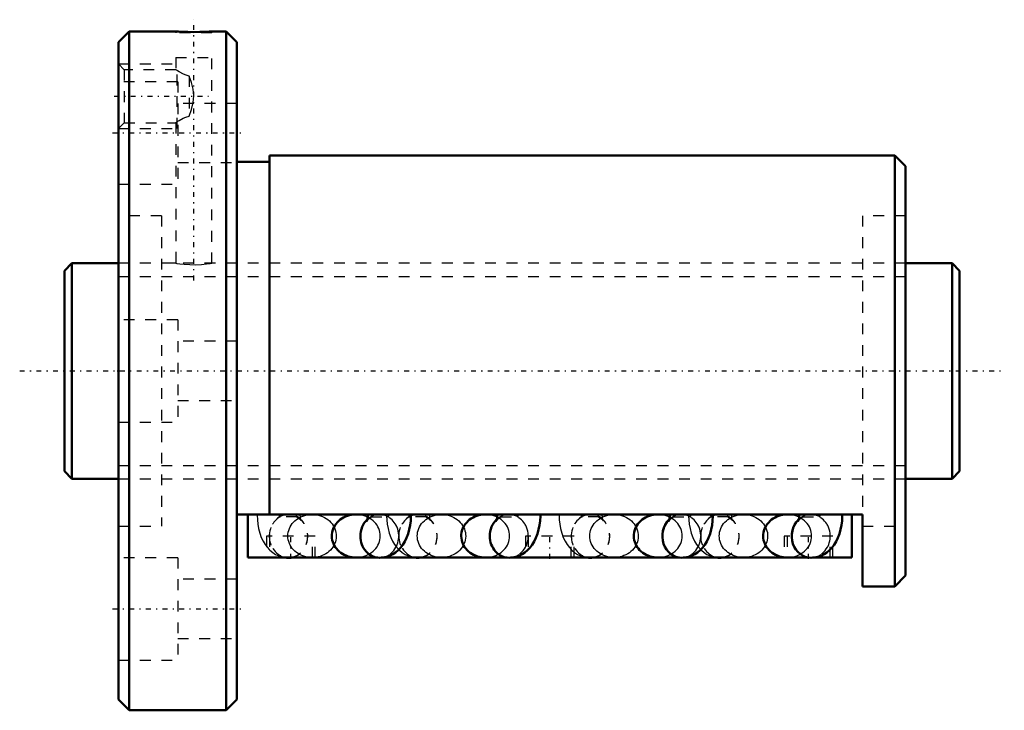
# Model space of a CAD drawing. Header units: millimetres. Extents: x -4.2 to 87.2, y -31.5 to 32.6.
import ezdxf

# ---------------------------------------------------------------- set-up
doc = ezdxf.new("R2010")
doc.units = ezdxf.units.MM
doc.linetypes.add('Center', pattern=[1.5, 0.45, -0.5, 0.05, -0.5])
doc.linetypes.add('Dashed', pattern=[2, 1, -1])
for name, color, linetype, lineweight in [('2d ConnectionPoints', 7, 'Continuous', 50), ('AM_0', 7, 'Continuous', 50), ('AM_5', 3, 'Continuous', 25), ('AM_7', 7, 'Center', 25), ('AM_9', 6, 'Dashed', 25)]:
    doc.layers.add(name, color=color, linetype=linetype, lineweight=lineweight)

# ---------------------------------------------------------------- blocks, each defined once
blk = doc.blocks.new('1_BIF2004V_10RR_Nut_0_in_BIF2004V_10RRG0_83LC0_000_4')
at = {"layer": 'AM_0'}
for p, q in [((6, 31.5), (5, 30.5)), ((6, 31.5), (6, -31.5)), ((10.325, 31.5), (6, 31.5)), ((15, 31.5), (13.654, 31.5)), ((16, 30.5), (15, 31.5)), ((15, 31.5), (15, -31.5)), ((5, 30.5), (5, -30.5)), ((16, 30.5), (16, -30.5)), ((19, 19.4), (16, 19.4)), ((77, 20), (19, 20)), ((19, 20), (19, -13.33)), ((78, 19), (77, 20)), ((77, 20), (77, -20)), ((78, 19), (78, -19)), ((74, -13.33), (16, -13.33)), ((17, -17.33), (17, -13.33)), ((73, -17.33), (73, -13.33)), ((74, -20), (74, -13.33)), ((29.044, -17.33), (17, -17.33)), ((20.601, -17.334), (20.778, -17.34)), ((27.038, -17.32), (28.971, -17.32)), ((41.044, -17.33), (29.375, -17.33)), ((32.601, -17.334), (32.778, -17.34)), ((39.038, -17.32), (40.971, -17.32)), ((57.044, -17.33), (41.375, -17.33)), ((48.601, -17.334), (48.778, -17.34)), ((55.038, -17.32), (56.971, -17.32)), ((69.044, -17.33), (57.375, -17.33)), ((60.601, -17.334), (60.778, -17.34)), ((67.038, -17.32), (68.971, -17.32)), ((73, -17.33), (69.375, -17.33)), ((77, -20), (78, -19)), ((74, -20), (77, -20)), ((5, -30.5), (6, -31.5)), ((15, -31.5), (16, -30.5)), ((6, -31.5), (15, -31.5))]:
    blk.add_line(p, q, dxfattribs=at)
for points in [[(13.675, 31.5), (13.631, 31.498), (13.412, 31.487), (13.035, 31.472), (12.541, 31.46), (11.986, 31.455), (11.433, 31.461), (10.944, 31.473), (10.573, 31.488), (10.363, 31.498), (10.325, 31.5)], [(26.814, -13.33), (26.62, -13.355), (26.429, -13.395), (26.244, -13.45), (26.064, -13.518), (25.891, -13.601), (25.727, -13.696), (25.573, -13.804), (25.431, -13.924), (25.3, -14.054), (25.183, -14.194), (25.08, -14.342), (24.992, -14.498), (24.919, -14.66), (24.863, -14.827), (24.823, -14.998), (24.8, -15.171), (24.794, -15.346), (24.805, -15.52), (24.833, -15.692), (24.878, -15.862), (24.939, -16.028), (25.016, -16.188), (25.109, -16.342), (25.216, -16.488), (25.337, -16.625), (25.471, -16.752), (25.617, -16.868), (25.774, -16.973), (25.941, -17.065), (26.116, -17.143), (26.297, -17.208), (26.485, -17.258), (26.677, -17.294), (26.871, -17.314), (27.038, -17.32)], [(28.13, -13.33), (28.127, -13.463), (28.113, -13.625), (28.09, -13.762), (28.068, -13.853), (28.05, -13.909), (28.043, -13.928), (28.043, -13.928)], [(29.222, -17.34), (29.536, -17.319), (29.855, -17.256), (30.156, -17.153), (30.44, -17.014), (30.703, -16.842), (30.946, -16.639), (31.168, -16.406), (31.371, -16.141), (31.555, -15.841), (31.719, -15.504), (31.86, -15.13), (31.972, -14.732), (32.053, -14.322), (32.105, -13.907), (32.128, -13.491), (32.13, -13.33)], [(38.814, -13.33), (38.62, -13.355), (38.429, -13.395), (38.244, -13.45), (38.064, -13.518), (37.891, -13.601), (37.727, -13.696), (37.573, -13.804), (37.431, -13.924), (37.3, -14.054), (37.183, -14.194), (37.08, -14.342), (36.992, -14.498), (36.919, -14.66), (36.863, -14.827), (36.823, -14.998), (36.8, -15.171), (36.794, -15.346), (36.805, -15.52), (36.833, -15.692), (36.878, -15.862), (36.939, -16.028), (37.016, -16.188), (37.109, -16.342), (37.216, -16.488), (37.337, -16.625), (37.471, -16.752), (37.617, -16.868), (37.774, -16.973), (37.941, -17.065), (38.116, -17.143), (38.297, -17.208), (38.485, -17.258), (38.677, -17.294), (38.871, -17.314), (39.038, -17.32)], [(40.13, -13.33), (40.127, -13.463), (40.113, -13.625), (40.09, -13.762), (40.068, -13.853), (40.05, -13.909), (40.043, -13.928), (40.043, -13.928)], [(41.222, -17.34), (41.536, -17.319), (41.855, -17.256), (42.156, -17.153), (42.44, -17.014), (42.703, -16.842), (42.946, -16.639), (43.168, -16.406), (43.371, -16.141), (43.555, -15.841), (43.719, -15.504), (43.86, -15.13), (43.972, -14.732), (44.053, -14.322), (44.105, -13.907), (44.128, -13.491), (44.13, -13.33)], [(54.814, -13.33), (54.62, -13.355), (54.429, -13.395), (54.244, -13.45), (54.064, -13.518), (53.891, -13.601), (53.727, -13.696), (53.573, -13.804), (53.431, -13.924), (53.3, -14.054), (53.183, -14.194), (53.08, -14.342), (52.992, -14.498), (52.919, -14.66), (52.863, -14.827), (52.823, -14.998), (52.8, -15.171), (52.794, -15.346), (52.805, -15.52), (52.833, -15.692), (52.878, -15.862), (52.939, -16.028), (53.016, -16.188), (53.109, -16.342), (53.216, -16.488), (53.337, -16.625), (53.471, -16.752), (53.617, -16.868), (53.774, -16.973), (53.941, -17.065), (54.116, -17.143), (54.297, -17.208), (54.485, -17.258), (54.677, -17.294), (54.871, -17.314), (55.038, -17.32)], [(56.13, -13.33), (56.127, -13.463), (56.113, -13.625), (56.09, -13.762), (56.068, -13.853), (56.05, -13.909), (56.043, -13.928), (56.043, -13.928)], [(57.222, -17.34), (57.536, -17.319), (57.855, -17.256), (58.156, -17.153), (58.44, -17.014), (58.703, -16.842), (58.946, -16.639), (59.168, -16.406), (59.371, -16.141), (59.555, -15.841), (59.719, -15.504), (59.86, -15.13), (59.972, -14.732), (60.053, -14.322), (60.105, -13.907), (60.128, -13.491), (60.13, -13.33)], [(66.814, -13.33), (66.62, -13.355), (66.429, -13.395), (66.244, -13.45), (66.064, -13.518), (65.891, -13.601), (65.727, -13.696), (65.573, -13.804), (65.431, -13.924), (65.3, -14.054), (65.183, -14.194), (65.08, -14.342), (64.992, -14.498), (64.919, -14.66), (64.863, -14.827), (64.823, -14.998), (64.8, -15.171), (64.794, -15.346), (64.805, -15.52), (64.833, -15.692), (64.878, -15.862), (64.939, -16.028), (65.016, -16.188), (65.109, -16.342), (65.216, -16.488), (65.337, -16.625), (65.471, -16.752), (65.617, -16.868), (65.774, -16.973), (65.941, -17.065), (66.116, -17.143), (66.297, -17.208), (66.485, -17.258), (66.677, -17.294), (66.871, -17.314), (67.038, -17.32)], [(68.13, -13.33), (68.127, -13.463), (68.113, -13.625), (68.09, -13.762), (68.068, -13.853), (68.05, -13.909), (68.043, -13.928), (68.043, -13.928)], [(69.222, -17.34), (69.536, -17.319), (69.855, -17.256), (70.156, -17.153), (70.44, -17.014), (70.703, -16.842), (70.946, -16.639), (71.168, -16.406), (71.371, -16.141), (71.555, -15.841), (71.719, -15.504), (71.86, -15.13), (71.972, -14.732), (72.053, -14.322), (72.105, -13.907), (72.128, -13.491), (72.13, -13.33)]]:
    blk.add_lwpolyline(points, dxfattribs=at)
for centre, major_axis, start_param, end_param in [((29.222, -15.32), (0, -2), 3.839828, 4.717389), ((41.222, -15.32), (0, -2), 3.839828, 4.717389), ((57.222, -15.34), (0, 2), 0.712001, 3.147168), ((57.222, -15.32), (0, -2), 3.839828, 4.717389), ((69.222, -15.34), (0, 2), 0.712001, 3.147168), ((69.222, -15.32), (0, -2), 3.839828, 4.717389), ((29.222, -15.34), (0, 2), 1.565796, 3.147168), ((41.222, -15.34), (0, 2), 1.565796, 3.147168), ((20.778, -15.34), (0, -2), 6.183144, 6.383227), ((32.778, -15.34), (0, -2), 6.183144, 6.383227), ((48.778, -15.34), (0, -2), 6.183144, 6.383227), ((60.778, -15.34), (0, -2), 6.183144, 6.383227)]:
    blk.add_ellipse(centre, major_axis=major_axis, ratio=0.891007, start_param=start_param, end_param=end_param, dxfattribs=at)
at = {"layer": 'AM_5', "linetype": 'Dashed'}
for p, q in [((5, 28.5), (10.325, 28.5)), ((10.44, 22.5), (10.44, 28.5)), ((5, 22.5), (10.325, 22.5))]:
    blk.add_line(p, q, dxfattribs=at)
at = {"layer": 'AM_7'}
for p, q in [((12, 8.4), (12, 32.6)), ((4.602, 25.5), (13.368, 25.5)), ((4.45, 22.084), (16.55, 22.084)), ((21, -17.43), (21, -15.23)), ((45, -17.43), (45, -15.23)), ((69, -17.43), (69, -15.23)), ((4.45, -22.084), (16.55, -22.084))]:
    blk.add_line(p, q, dxfattribs=at)
at = {"layer": 'AM_9'}
for p, q in [((10.325, 31.5), (10.325, 31.39)), ((13.675, 31.39), (10.325, 31.39)), ((13.675, 31.39), (13.675, 31.5)), ((5.542, 27.958), (5, 28.5)), ((10.325, 29.09), (13.675, 29.09)), ((10.325, 29.09), (10.325, 27.955)), ((13.675, 9.996), (13.675, 29.09)), ((10.331, 27.958), (5.542, 27.958)), ((5.542, 27.958), (5.542, 23.041)), ((10.5, 26.834), (5, 26.834)), ((10.5, 26.834), (10.5, 17.334)), ((11.55, 27.355), (11.55, 23.645)), ((16, 24.834), (10.5, 24.834)), ((5, 22.5), (5.542, 23.041)), ((5.542, 23.041), (10.331, 23.041)), ((10.325, 23.045), (10.325, 10)), ((10.5, 19.334), (16, 19.334)), ((5, 17.334), (10.5, 17.334)), ((9, 14.4), (5, 14.4)), ((9, 14.4), (9, -14.4)), ((78, 14.4), (74, 14.4)), ((74, 14.4), (74, -13.33)), ((10.325, 10), (9, 10)), ((74, 10), (13.653, 10)), ((10.5, 4.75), (5, 4.75)), ((10.5, 4.75), (10.5, -4.75)), ((16, 2.75), (10.5, 2.75)), ((10.5, -2.75), (16, -2.75)), ((5, -4.75), (10.5, -4.75)), ((9, -10), (74, -10)), ((21.555, -13.54), (20.001, -13.54)), ((28.445, -13.54), (29.999, -13.54)), ((29.87, -13.33), (29.871, -13.478)), ((33.555, -13.54), (32.001, -13.54)), ((40.445, -13.54), (41.999, -13.54)), ((49.555, -13.54), (48.001, -13.54)), ((56.445, -13.54), (57.999, -13.54)), ((57.87, -13.33), (57.871, -13.478)), ((61.555, -13.54), (60.001, -13.54)), ((68.445, -13.54), (69.999, -13.54)), ((5, -14.4), (9, -14.4)), ((74, -14.4), (78, -14.4)), ((23.25, -15.33), (18.75, -15.33)), ((18.75, -15.33), (18.75, -17.33)), ((19, -15.33), (19, -17.33)), ((23, -17.33), (23, -15.33)), ((23.25, -17.33), (23.25, -15.33)), ((47.25, -15.33), (42.75, -15.33)), ((42.75, -15.33), (42.75, -17.33)), ((43, -15.33), (43, -17.33)), ((47, -17.33), (47, -15.33)), ((47.25, -17.33), (47.25, -15.33)), ((71.25, -15.33), (66.75, -15.33)), ((66.75, -15.33), (66.75, -17.33)), ((67, -15.33), (67, -17.33)), ((71, -17.33), (71, -15.33)), ((71.25, -17.33), (71.25, -15.33)), ((10.5, -17.334), (5, -17.334)), ((10.5, -17.334), (10.5, -26.834)), ((20.778, -17.32), (22.962, -17.32)), ((28.971, -17.32), (29.222, -17.32)), ((29.375, -17.33), (29.044, -17.33)), ((32.778, -17.32), (34.962, -17.32)), ((40.971, -17.32), (41.222, -17.32)), ((41.375, -17.33), (41.044, -17.33)), ((48.778, -17.32), (50.962, -17.32)), ((56.971, -17.32), (57.222, -17.32)), ((57.375, -17.33), (57.044, -17.33)), ((60.778, -17.32), (62.962, -17.32)), ((68.971, -17.32), (69.222, -17.32)), ((69.375, -17.33), (69.044, -17.33)), ((16, -19.334), (10.5, -19.334)), ((10.5, -24.834), (16, -24.834)), ((5, -26.834), (10.5, -26.834))]:
    blk.add_line(p, q, dxfattribs=at)
for points in [[(11.55, 27.355), (11.285, 27.436), (11.039, 27.54), (10.645, 27.753), (10.49, 27.849), (10.38, 27.922), (10.333, 27.953), (10.325, 27.958)], [(11.55, 23.645), (11.778, 24.273), (11.948, 24.927), (12.002, 25.526), (11.933, 26.148), (11.768, 26.757), (11.55, 27.355)], [(10.325, 23.041), (10.329, 23.044), (10.428, 23.11), (10.647, 23.248), (11.015, 23.448), (11.264, 23.555), (11.55, 23.645)], [(10.325, 10), (10.418, 9.985), (10.686, 9.946), (11.102, 9.9), (11.623, 9.866), (12.183, 9.86), (12.716, 9.885), (13.172, 9.928), (13.503, 9.973), (13.663, 9.998), (13.675, 10)], [(17.87, -13.33), (17.87, -13.396), (17.887, -13.812), (17.932, -14.226), (18.006, -14.636), (18.113, -15.043), (18.256, -15.446), (18.422, -15.8), (18.614, -16.119), (18.826, -16.399), (18.996, -16.582)], [(22.962, -17.32), (22.766, -17.312), (22.572, -17.29), (22.381, -17.252), (22.194, -17.199), (22.013, -17.133), (21.84, -17.052), (21.674, -16.958), (21.519, -16.852), (21.375, -16.734), (21.242, -16.606), (21.123, -16.467), (21.018, -16.32), (20.928, -16.165), (20.853, -16.004), (20.794, -15.838), (20.751, -15.667), (20.726, -15.494), (20.717, -15.32), (20.726, -15.146), (20.751, -14.973), (20.794, -14.802), (20.853, -14.636), (20.928, -14.475), (21.018, -14.32), (21.123, -14.173), (21.242, -14.034), (21.375, -13.906), (21.519, -13.788), (21.674, -13.682), (21.84, -13.588), (22.013, -13.507), (22.194, -13.441), (22.381, -13.388), (22.572, -13.35), (22.738, -13.33)], [(21.533, -13.534), (21.677, -13.627), (21.806, -13.736), (21.891, -13.829), (21.938, -13.894), (21.956, -13.925), (21.957, -13.928)], [(21.957, -13.928), (21.954, -13.921), (21.94, -13.879), (21.918, -13.801), (21.896, -13.689), (21.879, -13.548), (21.87, -13.386), (21.87, -13.33)], [(23.186, -13.33), (23.38, -13.355), (23.571, -13.395), (23.756, -13.45), (23.936, -13.518), (24.109, -13.601), (24.273, -13.696), (24.427, -13.804), (24.569, -13.924), (24.7, -14.054), (24.817, -14.194), (24.92, -14.342), (25.008, -14.498), (25.081, -14.66), (25.137, -14.827), (25.177, -14.998), (25.2, -15.171), (25.206, -15.346), (25.195, -15.52), (25.167, -15.692), (25.122, -15.862), (25.061, -16.028), (24.984, -16.188), (24.891, -16.342), (24.784, -16.488), (24.663, -16.625), (24.529, -16.752), (24.383, -16.868), (24.226, -16.973), (24.059, -17.065), (23.884, -17.143), (23.703, -17.208), (23.515, -17.258), (23.323, -17.294), (23.129, -17.314), (22.962, -17.32)], [(27.038, -17.32), (27.234, -17.312), (27.428, -17.29), (27.619, -17.252), (27.806, -17.199), (27.987, -17.133), (28.16, -17.052), (28.326, -16.958), (28.481, -16.852), (28.625, -16.734), (28.758, -16.606), (28.877, -16.467), (28.982, -16.32), (29.072, -16.165), (29.147, -16.004), (29.206, -15.838), (29.249, -15.667), (29.274, -15.494), (29.283, -15.32), (29.274, -15.146), (29.249, -14.973), (29.206, -14.802), (29.147, -14.636), (29.072, -14.475), (28.982, -14.32), (28.877, -14.173), (28.758, -14.034), (28.625, -13.906), (28.481, -13.788), (28.326, -13.682), (28.16, -13.588), (27.987, -13.507), (27.806, -13.441), (27.619, -13.388), (27.428, -13.35), (27.262, -13.33)], [(28.043, -13.928), (28.052, -13.91), (28.087, -13.859), (28.165, -13.766), (28.28, -13.66), (28.443, -13.548), (28.467, -13.534)], [(29.871, -13.478), (29.887, -13.812), (29.932, -14.226), (30.006, -14.636), (30.113, -15.043), (30.256, -15.446), (30.422, -15.8), (30.614, -16.119), (30.826, -16.399), (30.996, -16.583)], [(34.962, -17.32), (34.766, -17.312), (34.572, -17.29), (34.381, -17.252), (34.194, -17.199), (34.013, -17.133), (33.84, -17.052), (33.674, -16.958), (33.519, -16.852), (33.375, -16.734), (33.242, -16.606), (33.123, -16.467), (33.018, -16.32), (32.928, -16.165), (32.853, -16.004), (32.794, -15.838), (32.751, -15.667), (32.726, -15.494), (32.717, -15.32), (32.726, -15.146), (32.751, -14.973), (32.794, -14.802), (32.853, -14.636), (32.928, -14.475), (33.018, -14.32), (33.123, -14.173), (33.242, -14.034), (33.375, -13.906), (33.519, -13.788), (33.674, -13.682), (33.84, -13.588), (34.013, -13.507), (34.194, -13.441), (34.381, -13.388), (34.572, -13.35), (34.738, -13.33)], [(33.533, -13.534), (33.677, -13.627), (33.806, -13.736), (33.891, -13.829), (33.938, -13.894), (33.956, -13.925), (33.957, -13.928)], [(33.957, -13.928), (33.954, -13.921), (33.94, -13.879), (33.918, -13.801), (33.896, -13.689), (33.879, -13.548), (33.87, -13.386), (33.87, -13.33)], [(35.186, -13.33), (35.38, -13.355), (35.571, -13.395), (35.756, -13.45), (35.936, -13.518), (36.109, -13.601), (36.273, -13.696), (36.427, -13.804), (36.569, -13.924), (36.7, -14.054), (36.817, -14.194), (36.92, -14.342), (37.008, -14.498), (37.081, -14.66), (37.137, -14.827), (37.177, -14.998), (37.2, -15.171), (37.206, -15.346), (37.195, -15.52), (37.167, -15.692), (37.122, -15.862), (37.061, -16.028), (36.984, -16.188), (36.891, -16.342), (36.784, -16.488), (36.663, -16.625), (36.529, -16.752), (36.383, -16.868), (36.226, -16.973), (36.059, -17.065), (35.884, -17.143), (35.703, -17.208), (35.515, -17.258), (35.323, -17.294), (35.129, -17.314), (34.962, -17.32)], [(39.038, -17.32), (39.234, -17.312), (39.428, -17.29), (39.619, -17.252), (39.806, -17.199), (39.987, -17.133), (40.16, -17.052), (40.326, -16.958), (40.481, -16.852), (40.625, -16.734), (40.758, -16.606), (40.877, -16.467), (40.982, -16.32), (41.072, -16.165), (41.147, -16.004), (41.206, -15.838), (41.249, -15.667), (41.274, -15.494), (41.283, -15.32), (41.274, -15.146), (41.249, -14.973), (41.206, -14.802), (41.147, -14.636), (41.072, -14.475), (40.982, -14.32), (40.877, -14.173), (40.758, -14.034), (40.625, -13.906), (40.481, -13.788), (40.326, -13.682), (40.16, -13.588), (39.987, -13.507), (39.806, -13.441), (39.619, -13.388), (39.428, -13.35), (39.262, -13.33)], [(40.043, -13.928), (40.052, -13.91), (40.087, -13.859), (40.165, -13.766), (40.28, -13.66), (40.443, -13.548), (40.467, -13.534)], [(45.87, -13.33), (45.87, -13.396), (45.887, -13.812), (45.932, -14.226), (46.006, -14.636), (46.113, -15.043), (46.256, -15.446), (46.422, -15.8), (46.614, -16.119), (46.826, -16.399), (46.996, -16.582)], [(50.962, -17.32), (50.766, -17.312), (50.572, -17.29), (50.381, -17.252), (50.194, -17.199), (50.013, -17.133), (49.84, -17.052), (49.674, -16.958), (49.519, -16.852), (49.375, -16.734), (49.242, -16.606), (49.123, -16.467), (49.018, -16.32), (48.928, -16.165), (48.853, -16.004), (48.794, -15.838), (48.751, -15.667), (48.726, -15.494), (48.717, -15.32), (48.726, -15.146), (48.751, -14.973), (48.794, -14.802), (48.853, -14.636), (48.928, -14.475), (49.018, -14.32), (49.123, -14.173), (49.242, -14.034), (49.375, -13.906), (49.519, -13.788), (49.674, -13.682), (49.84, -13.588), (50.013, -13.507), (50.194, -13.441), (50.381, -13.388), (50.572, -13.35), (50.738, -13.33)], [(49.533, -13.534), (49.677, -13.627), (49.806, -13.736), (49.891, -13.829), (49.938, -13.894), (49.956, -13.925), (49.957, -13.928)], [(49.957, -13.928), (49.954, -13.921), (49.94, -13.879), (49.918, -13.801), (49.896, -13.689), (49.879, -13.548), (49.87, -13.386), (49.87, -13.33)], [(51.186, -13.33), (51.38, -13.355), (51.571, -13.395), (51.756, -13.45), (51.936, -13.518), (52.109, -13.601), (52.273, -13.696), (52.427, -13.804), (52.569, -13.924), (52.7, -14.054), (52.817, -14.194), (52.92, -14.342), (53.008, -14.498), (53.081, -14.66), (53.137, -14.827), (53.177, -14.998), (53.2, -15.171), (53.206, -15.346), (53.195, -15.52), (53.167, -15.692), (53.122, -15.862), (53.061, -16.028), (52.984, -16.188), (52.891, -16.342), (52.784, -16.488), (52.663, -16.625), (52.529, -16.752), (52.383, -16.868), (52.226, -16.973), (52.059, -17.065), (51.884, -17.143), (51.703, -17.208), (51.515, -17.258), (51.323, -17.294), (51.129, -17.314), (50.962, -17.32)], [(55.038, -17.32), (55.234, -17.312), (55.428, -17.29), (55.619, -17.252), (55.806, -17.199), (55.987, -17.133), (56.16, -17.052), (56.326, -16.958), (56.481, -16.852), (56.625, -16.734), (56.758, -16.606), (56.877, -16.467), (56.982, -16.32), (57.072, -16.165), (57.147, -16.004), (57.206, -15.838), (57.249, -15.667), (57.274, -15.494), (57.283, -15.32), (57.274, -15.146), (57.249, -14.973), (57.206, -14.802), (57.147, -14.636), (57.072, -14.475), (56.982, -14.32), (56.877, -14.173), (56.758, -14.034), (56.625, -13.906), (56.481, -13.788), (56.326, -13.682), (56.16, -13.588), (55.987, -13.507), (55.806, -13.441), (55.619, -13.388), (55.428, -13.35), (55.262, -13.33)], [(56.043, -13.928), (56.052, -13.91), (56.087, -13.859), (56.165, -13.766), (56.28, -13.66), (56.443, -13.548), (56.467, -13.534)], [(57.871, -13.478), (57.887, -13.812), (57.932, -14.226), (58.006, -14.636), (58.113, -15.043), (58.256, -15.446), (58.422, -15.8), (58.614, -16.119), (58.826, -16.399), (58.996, -16.583)], [(62.962, -17.32), (62.766, -17.312), (62.572, -17.29), (62.381, -17.252), (62.194, -17.199), (62.013, -17.133), (61.84, -17.052), (61.674, -16.958), (61.519, -16.852), (61.375, -16.734), (61.242, -16.606), (61.123, -16.467), (61.018, -16.32), (60.928, -16.165), (60.853, -16.004), (60.794, -15.838), (60.751, -15.667), (60.726, -15.494), (60.717, -15.32), (60.726, -15.146), (60.751, -14.973), (60.794, -14.802), (60.853, -14.636), (60.928, -14.475), (61.018, -14.32), (61.123, -14.173), (61.242, -14.034), (61.375, -13.906), (61.519, -13.788), (61.674, -13.682), (61.84, -13.588), (62.013, -13.507), (62.194, -13.441), (62.381, -13.388), (62.572, -13.35), (62.738, -13.33)], [(61.533, -13.534), (61.677, -13.627), (61.806, -13.736), (61.891, -13.829), (61.938, -13.894), (61.956, -13.925), (61.957, -13.928)], [(61.957, -13.928), (61.954, -13.921), (61.94, -13.879), (61.918, -13.801), (61.896, -13.689), (61.879, -13.548), (61.87, -13.386), (61.87, -13.33)], [(63.186, -13.33), (63.38, -13.355), (63.571, -13.395), (63.756, -13.45), (63.936, -13.518), (64.109, -13.601), (64.273, -13.696), (64.427, -13.804), (64.569, -13.924), (64.7, -14.054), (64.817, -14.194), (64.92, -14.342), (65.008, -14.498), (65.081, -14.66), (65.137, -14.827), (65.177, -14.998), (65.2, -15.171), (65.206, -15.346), (65.195, -15.52), (65.167, -15.692), (65.122, -15.862), (65.061, -16.028), (64.984, -16.188), (64.891, -16.342), (64.784, -16.488), (64.663, -16.625), (64.529, -16.752), (64.383, -16.868), (64.226, -16.973), (64.059, -17.065), (63.884, -17.143), (63.703, -17.208), (63.515, -17.258), (63.323, -17.294), (63.129, -17.314), (62.962, -17.32)], [(67.038, -17.32), (67.234, -17.312), (67.428, -17.29), (67.619, -17.252), (67.806, -17.199), (67.987, -17.133), (68.16, -17.052), (68.326, -16.958), (68.481, -16.852), (68.625, -16.734), (68.758, -16.606), (68.877, -16.467), (68.982, -16.32), (69.072, -16.165), (69.147, -16.004), (69.206, -15.838), (69.249, -15.667), (69.274, -15.494), (69.283, -15.32), (69.274, -15.146), (69.249, -14.973), (69.206, -14.802), (69.147, -14.636), (69.072, -14.475), (68.982, -14.32), (68.877, -14.173), (68.758, -14.034), (68.625, -13.906), (68.481, -13.788), (68.326, -13.682), (68.16, -13.588), (67.987, -13.507), (67.806, -13.441), (67.619, -13.388), (67.428, -13.35), (67.262, -13.33)], [(68.043, -13.928), (68.052, -13.91), (68.087, -13.859), (68.165, -13.766), (68.28, -13.66), (68.443, -13.548), (68.467, -13.534)], [(18.996, -16.582), (19.058, -16.643), (19.309, -16.851), (19.579, -17.024), (19.865, -17.161), (20.163, -17.261), (20.505, -17.324), (20.601, -17.334)], [(30.996, -16.583), (31.058, -16.643), (31.309, -16.851), (31.579, -17.024), (31.865, -17.161), (32.163, -17.261), (32.505, -17.324), (32.601, -17.334)], [(46.996, -16.582), (47.058, -16.643), (47.309, -16.851), (47.579, -17.024), (47.865, -17.161), (48.163, -17.261), (48.505, -17.324), (48.601, -17.334)], [(58.996, -16.583), (59.058, -16.643), (59.309, -16.851), (59.579, -17.024), (59.865, -17.161), (60.163, -17.261), (60.505, -17.324), (60.601, -17.334)]]:
    blk.add_lwpolyline(points, dxfattribs=at)
for centre, major_axis, ratio, start_param, end_param in [((20.778, -15.34), (0, -2), 0.891007, 3.592619, 6.183144), ((20.778, -15.32), (0, -2), 0.891007, 3.241634, 9.324736), ((20.001, -13.34), (0, 0.2), 0.45399, 1.520775, 3.141593), ((20.778, -15.34), (0, -2), 0.891007, 0.100042, 2.690566), ((21.555, -13.34), (0, 0.2), 0.45399, 1.520775, 3.141593), ((29.222, -15.32), (0, -2), 0.891007, 4.717389, 9.324736), ((29.222, -15.34), (0, 2), 0.891007, 0.451027, 1.565796), ((29.222, -15.32), (0, -2), 0.891007, 3.241634, 3.839828), ((28.445, -13.34), (0, -0.2), 0.45399, 0, 1.620817), ((29.222, -15.34), (0, 2), 0.891007, 3.147168, 5.832158), ((29.999, -13.34), (0, -0.2), 0.45399, 0, 1.620817), ((32.778, -15.34), (0, -2), 0.891007, 3.592619, 6.183144), ((32.778, -15.32), (0, -2), 0.891007, 3.241634, 9.324736), ((32.001, -13.34), (0, 0.2), 0.45399, 1.520775, 3.141593), ((32.778, -15.34), (0, -2), 0.891007, 0.100042, 2.690566), ((33.555, -13.34), (0, 0.2), 0.45399, 1.520775, 3.141593), ((41.222, -15.32), (0, -2), 0.891007, 4.717389, 9.324736), ((41.222, -15.34), (0, 2), 0.891007, 0.451027, 1.565796), ((41.222, -15.32), (0, -2), 0.891007, 3.241634, 3.839828), ((40.445, -13.34), (0, -0.2), 0.45399, 0, 1.620817), ((41.222, -15.34), (0, 2), 0.891007, 3.147168, 5.832158), ((41.999, -13.34), (0, -0.2), 0.45399, 0, 1.620817), ((48.778, -15.34), (0, -2), 0.891007, 3.592619, 6.183144), ((48.778, -15.32), (0, -2), 0.891007, 3.241634, 9.324736), ((48.001, -13.34), (0, 0.2), 0.45399, 1.520775, 3.141593), ((48.778, -15.34), (0, -2), 0.891007, 0.100042, 2.690566), ((49.555, -13.34), (0, 0.2), 0.45399, 1.520775, 3.141593), ((57.222, -15.32), (0, -2), 0.891007, 4.717389, 9.324736), ((57.222, -15.34), (0, 2), 0.891007, 0.451027, 0.712001), ((57.222, -15.32), (0, -2), 0.891007, 3.241634, 3.839828), ((56.445, -13.34), (0, -0.2), 0.45399, 6.283185, 7.904002), ((57.222, -15.34), (0, 2), 0.891007, 3.147168, 5.832158), ((57.999, -13.34), (0, -0.2), 0.45399, 0, 1.620817), ((60.778, -15.34), (0, -2), 0.891007, 3.592619, 6.183144), ((60.778, -15.32), (0, -2), 0.891007, 3.241634, 9.324736), ((60.001, -13.34), (0, 0.2), 0.45399, 1.520775, 3.141593), ((60.778, -15.34), (0, -2), 0.891007, 0.100042, 2.690566), ((61.555, -13.34), (0, 0.2), 0.45399, 1.520775, 3.141593), ((69.222, -15.32), (0, -2), 0.891007, 4.717389, 9.324736), ((69.222, -15.34), (0, 2), 0.891007, 0.451027, 0.712001), ((69.222, -15.32), (0, -2), 0.891007, 3.241634, 3.839828), ((68.445, -13.34), (0, -0.2), 0.45399, 0, 1.620817), ((69.222, -15.34), (0, 2), 0.891007, 3.147168, 5.832158), ((69.999, -13.34), (0, -0.2), 0.45399, 6.283185, 7.904002)]:
    blk.add_ellipse(centre, major_axis=major_axis, ratio=ratio, start_param=start_param, end_param=end_param, dxfattribs=at)
blk = doc.blocks.new('2_BIF2004V_10RR000_Shaft_0_in_BIF2004V_10RRG0_83LC0_000_4')
at = {"layer": 'AM_0'}
for p, q in [((0.7, 10), (0, 9.3)), ((0, 9.3), (0, -9.3)), ((0.7, 10), (0.7, -10)), ((5, 10), (0.7, 10)), ((82.3, 10), (78, 10)), ((82.3, 10), (82.3, -10)), ((83, 9.3), (82.3, 10)), ((83, 9.3), (83, -9.3)), ((0, -9.3), (0.7, -10)), ((0.7, -10), (5, -10)), ((78, -10), (82.3, -10)), ((82.3, -10), (83, -9.3))]:
    blk.add_line(p, q, dxfattribs=at)
at = {"layer": 'AM_5', "linetype": 'Dashed'}
for p, q in [((5, 8.773), (78, 8.773)), ((5, -8.773), (78, -8.773))]:
    blk.add_line(p, q, dxfattribs=at)
at = {"layer": 'AM_7'}
blk.add_line((-4.15, 0), (87.15, 0), dxfattribs=at)
at = {"layer": 'AM_9'}
for p, q in [((78, 10), (5, 10)), ((5, -10), (78, -10))]:
    blk.add_line(p, q, dxfattribs=at)

msp = doc.modelspace()

# ---------------------------------------------------------------- linework, layer by layer
at = {"layer": '2d ConnectionPoints'}
for p in [(0, 0), (5, 0)]:
    msp.add_point(p, dxfattribs=at)

# ---------------------------------------------------------------- block references
for name in ['1_BIF2004V_10RR_Nut_0_in_BIF2004V_10RRG0_83LC0_000_4', '2_BIF2004V_10RR000_Shaft_0_in_BIF2004V_10RRG0_83LC0_000_4']:
    msp.add_blockref(name, (0, 0))

doc.saveas('drawing.dxf')
